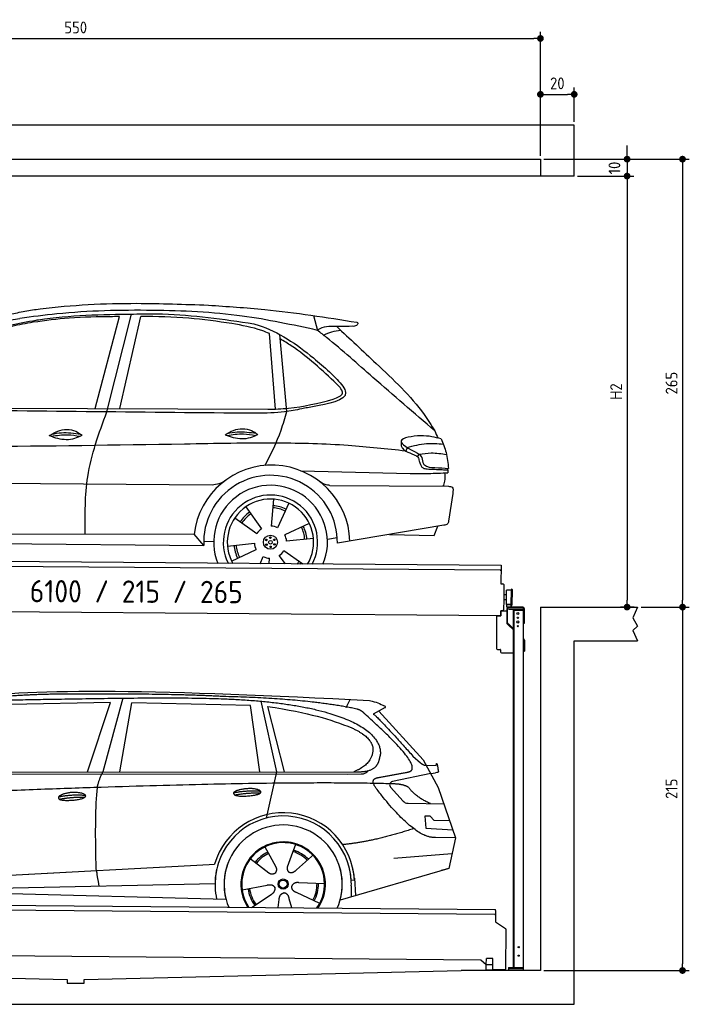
# Model space of a CAD drawing. Header units: millimetres. Extents: x -404 to 6581, y 0 to 5825.
# Tile 2 of 2: x 2618 to 6581, y 0 to 5825. Entities that reach past the tile are written whole.
import ezdxf

# ---------------------------------------------------------------- set-up
doc = ezdxf.new("R2010")
doc.units = ezdxf.units.MM
doc.layers.add('4', color=3, linetype='Continuous')
for name, color, linetype, lineweight in [('car', 10, 'Continuous', 25), ('Freiraum', 7, 'Continuous', 25), ('Gebäude', 7, 'Continuous', 25), ('Logo', 7, 'Continuous', 25), ('Plattform', 7, 'Continuous', 25), ('Ständer vorne', 7, 'Continuous', 25)]:
    doc.layers.add(name, color=color, linetype=linetype, lineweight=lineweight)
doc.styles.get("Standard").update_dxf_attribs({"font": 'ISOCP.SHX'})
doc.dimstyles.new('GEN-ISO', dxfattribs={"dimscale": 20, "dimtxt": 3.5, "dimasz": 2, "dimexe": 2, "dimexo": 1, "dimgap": 1.5, "dimtad": 1, "dimdec": 1, "dimlfac": 0.1, "dimdsep": 46, "dimtxsty": 'STANDARD', "dimblk": 'PUNKT', "dimcen": 2, "dimclrd": 256, "dimclre": 256, "dimclrt": 2, "dimadec": 0, "dimazin": 0, "dimtp": 0.1, "dimtm": 0.1, "dimtfac": 0.71, "dimtdec": 1, "dimtmove": 2, "dimatfit": 3, "dimldrblk": 'PUNKT', "dimfxl": 2, "dimtolj": 1, "dimarcsym": 0})

# ---------------------------------------------------------------- blocks, each defined once
blk = doc.blocks.new('PUNKT')
at = {"layer": '4', "color": 0, "linetype": 'ByBlock'}
blk.add_line((-0.5, 0), (-1, 0), dxfattribs=at)
at = {"layer": '4', "color": 0, "linetype": 'ByBlock', "const_width": 0.5}
blk.add_lwpolyline([(-0.25, 0, 1), (0.25, 0, 1)], format="xyb", close=True, dxfattribs=at)
blk = doc.blocks.new('*D222')
at = {"layer": '4', "lineweight": -2, "transparency": 16777216}
for p, q in [((5720, 5000), (6581, 5000)), ((6541, 4960), (6541, 2390)), ((6295.4, 2350), (6581, 2350))]:
    blk.add_line(p, q, dxfattribs=at)
at = {"layer": 'Defpoints', "color": 0, "transparency": 16777216}
for p in [(5700, 5000), (6275.4, 2350), (6541, 2350)]:
    blk.add_point(p, dxfattribs=at)
at = {"layer": '4', "lineweight": -2, "transparency": 16777216, "xscale": 40, "yscale": 40, "zscale": 40}
for p, rotation in [((6541, 5000), 90), ((6541, 2350), 270)]:
    blk.add_blockref('PUNKT', p, dxfattribs=dict(at, rotation=rotation))
at = {"layer": '4', "color": 2, "transparency": 16777216, "insert": (6476, 3675), "char_height": 70, "attachment_point": 5, "rotation": 90}
blk.add_mtext('265', dxfattribs=at)
blk = doc.blocks.new('*D223')
at = {"layer": '4', "lineweight": -2, "transparency": 16777216}
for p, q in [((6295.4, 2350), (6581, 2350)), ((6541, 2310), (6541, 240)), ((5720, 200), (6581, 200))]:
    blk.add_line(p, q, dxfattribs=at)
at = {"layer": 'Defpoints', "color": 0, "transparency": 16777216}
for p in [(6275.4, 2350), (5700, 200), (6541, 200)]:
    blk.add_point(p, dxfattribs=at)
at = {"layer": '4', "lineweight": -2, "transparency": 16777216, "xscale": 40, "yscale": 40, "zscale": 40}
for p, rotation in [((6541, 2350), 90), ((6541, 200), 270)]:
    blk.add_blockref('PUNKT', p, dxfattribs=dict(at, rotation=rotation))
at = {"layer": '4', "color": 2, "transparency": 16777216, "insert": (6476, 1275), "char_height": 70, "attachment_point": 5, "rotation": 90}
blk.add_mtext('215', dxfattribs=at)
blk = doc.blocks.new('*D224')
at = {"layer": '4', "lineweight": -2, "transparency": 16777216}
for p, q in [((5920, 4900), (6252.9, 4900)), ((6212.9, 4860), (6212.9, 2390)), ((6255.4, 2350), (6172.9, 2350))]:
    blk.add_line(p, q, dxfattribs=at)
at = {"layer": 'Defpoints', "color": 0, "transparency": 16777216}
for p in [(5900, 4900), (6212.9, 2350), (6275.4, 2350)]:
    blk.add_point(p, dxfattribs=at)
at = {"layer": '4', "lineweight": -2, "transparency": 16777216, "xscale": 40, "yscale": 40, "zscale": 40}
for p, rotation in [((6212.9, 4900), 90), ((6212.9, 2350), 270)]:
    blk.add_blockref('PUNKT', p, dxfattribs=dict(at, rotation=rotation))
at = {"layer": '4', "color": 2, "transparency": 16777216, "insert": (6147.9, 3625), "char_height": 70, "attachment_point": 5, "rotation": 90}
blk.add_mtext('H2', dxfattribs=at)
blk = doc.blocks.new('*D225')
at = {"layer": '4', "lineweight": -2, "transparency": 16777216}
for p, q in [((200, 5020), (200, 5754.2)), ((240, 5714.2), (5660, 5714.2)), ((5700, 5020), (5700, 5754.2))]:
    blk.add_line(p, q, dxfattribs=at)
at = {"layer": 'Defpoints', "color": 0, "transparency": 16777216}
for p in [(5700, 5714.2), (200, 5000), (5700, 5000)]:
    blk.add_point(p, dxfattribs=at)
at = {"layer": '4', "lineweight": -2, "transparency": 16777216, "xscale": 40, "yscale": 40, "zscale": 40, "rotation": 180}
blk.add_blockref('PUNKT', (200, 5714.2), dxfattribs=at)
at = {"layer": '4', "lineweight": -2, "transparency": 16777216, "xscale": 40, "yscale": 40, "zscale": 40}
blk.add_blockref('PUNKT', (5700, 5714.2), dxfattribs=at)
at = {"layer": '4', "color": 2, "transparency": 16777216, "insert": (2950, 5779.2), "char_height": 70, "attachment_point": 5}
blk.add_mtext('550', dxfattribs=at)
blk = doc.blocks.new('*D226')
at = {"layer": '4', "lineweight": -2, "transparency": 16777216}
for p, q in [((6212.9, 5040), (6212.9, 5080)), ((5720, 5000), (6252.9, 5000)), ((6212.9, 5000), (6212.9, 4900)), ((5920, 4900), (6252.9, 4900)), ((6212.9, 4860), (6212.9, 4820))]:
    blk.add_line(p, q, dxfattribs=at)
at = {"layer": 'Defpoints', "color": 0, "transparency": 16777216}
for p in [(5700, 5000), (5900, 4900), (6212.9, 4900)]:
    blk.add_point(p, dxfattribs=at)
at = {"layer": '4', "lineweight": -2, "transparency": 16777216, "xscale": 40, "yscale": 40, "zscale": 40}
for p, rotation in [((6212.9, 5000), 270), ((6212.9, 4900), 90)]:
    blk.add_blockref('PUNKT', p, dxfattribs=dict(at, rotation=rotation))
at = {"layer": '4', "color": 2, "transparency": 16777216, "insert": (6137.8, 4947.9), "char_height": 70, "attachment_point": 5, "rotation": 90}
blk.add_mtext('10', dxfattribs=at)
blk = doc.blocks.new('*D230')
at = {"layer": '4', "lineweight": -2, "transparency": 16777216}
for p, q in [((5700, 5020), (5700, 5423.5)), ((5900, 5220.8), (5900, 5423.5)), ((5740, 5383.5), (5860, 5383.5))]:
    blk.add_line(p, q, dxfattribs=at)
at = {"layer": 'Defpoints', "color": 0, "transparency": 16777216}
for p in [(5900, 5383.5), (5900, 5200.8), (5700, 5000)]:
    blk.add_point(p, dxfattribs=at)
at = {"layer": '4', "lineweight": -2, "transparency": 16777216, "xscale": 40, "yscale": 40, "zscale": 40, "rotation": 180}
blk.add_blockref('PUNKT', (5700, 5383.5), dxfattribs=at)
at = {"layer": '4', "lineweight": -2, "transparency": 16777216, "xscale": 40, "yscale": 40, "zscale": 40}
blk.add_blockref('PUNKT', (5900, 5383.5), dxfattribs=at)
at = {"layer": '4', "color": 2, "transparency": 16777216, "insert": (5800, 5448.5), "char_height": 70, "attachment_point": 5}
blk.add_mtext('20', dxfattribs=at)
blk = doc.blocks.new('UG Plattfrom Gl550')
at = {"layer": 'Plattform'}
for p, q in [((915.2, 1662.1), (5852, 1619)), ((5846.7, 1589.1), (919.9, 1632.1)), ((5851.8, 1594), (5851.3, 1546.6)), ((5851.9, 1613), (5851.8, 1594)), ((5851.9, 1613), (5852, 1619)), ((5851.3, 1546.6), (5909.8, 1507)), ((5912, 1502.8), (5909.9, 1266.5)), ((5763.9, 1319.8), (1038.3, 1361)), ((5795.6, 1292.1), (5763.9, 1319.8)), ((5795.4, 1263.5), (5795.6, 1293.5)), ((5795.6, 1293.5), (5835.6, 1293.2)), ((5796.6, 1293.5), (5797, 1329.5)), ((5834.9, 1329.2), (5797, 1329.5)), ((5834.6, 1293.2), (5834.9, 1329.2)), ((5835.4, 1263.2), (5835.6, 1293.2)), ((5795.4, 1263.5), (5835.4, 1263.2)), ((5904.9, 1261.6), (5831.7, 1262.2))]:
    blk.add_line(p, q, dxfattribs=at)
for centre, radius, start, end in [((5846.8, 1594.1), 5, 269.5, 359.5), ((5907, 1502.9), 5, 359.5, 55.91335), ((5842.7, 1302.1), 12, 227.68969, 228.09038), ((5831.8, 1267.2), 5, 232.6301, 269.5), ((5904.9, 1266.6), 5, 269.5, 359.5)]:
    blk.add_arc(centre, radius, start, end, dxfattribs=at)
blk = doc.blocks.new('Palette EG Gl550')
at = {"layer": 'Plattform'}
for p, q in [((846.4, 3695.4), (5884.2, 3656.3)), ((5879, 3626.4), (851.1, 3665.3)), ((5884.2, 3656.3), (5883.4, 3546.3)), ((5883.4, 3546.3), (5895.4, 3546.2)), ((5900.3, 3541.2), (5899.6, 3451.2)), ((5916.5, 3423.9), (5917.1, 3508.2)), ((5944.4, 3418.9), (5945.2, 3512.9)), ((5949.2, 3512.8), (5948.4, 3418.8)), ((5899.6, 3451.2), (5899.2, 3391.2)), ((5916.7, 3451.1), (5899.6, 3451.2)), ((5918, 3481.1), (5901, 3481.3)), ((5881.9, 3356.3), (758.5, 3396)), ((5882.1, 3386.3), (5881.9, 3356.3)), ((5882.1, 3386.3), (5894.1, 3386.2)), ((5894.1, 3386.2), (5882.1, 3386.3)), ((5929.8, 3423.4), (5917.8, 3423.3)), ((5942.8, 3423.3), (5917.8, 3423.3)), ((5917.8, 3408.3), (5917.8, 3423.3)), ((5917.8, 3408.3), (5917.8, 3423.3)), ((5917.8, 3408.3), (5942.8, 3408.3)), ((5942.8, 3408.3), (5917.8, 3408.3)), ((5942.8, 3408.3), (5942.8, 3423.3)), ((5942.8, 3408.3), (5942.8, 3423.3))]:
    blk.add_line(p, q, dxfattribs=at)
for centre, radius, start, end in [((5879, 3631.4), 5, 268.58226, 358.56066), ((5895.3, 3541.2), 5, 359.55596, 89.55596), ((5917.5, 3508.2), 0.4, 91.73226, 179.34437), ((5928.6, 3181.9), 326.8, 87.1739, 91.94385), ((5944.7, 3508.8), 0.4, 266.96231, 359.34437), ((5947.2, 3512.8), 2, 359.34437, 179.34437), ((5894.2, 3391.2), 5, 269.55596, 359.55596), ((5916.9, 3423.9), 0.4, 179.34437, 266.95647), ((5936.6, 4307.7), 884.4, 268.71965, 270.40076), ((5908.7, 4511.7), 1088.9, 271.79504, 271.86104), ((5944.1, 3422.9), 0.4, 359.55596, 91.93801), ((5946.4, 3418.8), 2, 179.34437, 359.34437)]:
    blk.add_arc(centre, radius, start, end, dxfattribs=at)
blk = doc.blocks.new('Car_173')
at = {"layer": 'car'}
for p, q in [((3434.9, 4618.4), (3574.1, 5163.1)), ((3505.1, 4598.8), (3644.6, 5179.1)), ((3580.8, 4619.2), (3699.7, 5165.1)), ((4721.6, 5180.8), (4746.3, 5093.8)), ((4503.3, 4625.8), (4463.2, 5071.4)), ((4569.6, 4611.5), (4523.1, 5067.2)), ((2404, 4612.7), (4457.6, 4624)), ((5284, 4406.6), (5276.3, 4384.6)), ((5355.3, 4367), (5343.2, 4354.2)), ((4656.3, 4262.3), (5303.5, 4253)), ((2125.8, 4168.2), (4132.4, 4174.5)), ((4829.7, 4176.7), (5531.7, 4178.9)), ((5556.3, 4136), (5533.3, 3972.3)), ((4496.9, 4092.4), (4484.9, 3932.6)), ((4332.1, 4045.2), (4427.6, 3916.4)), ((4586.3, 4070.1), (4522.6, 3923.1)), ((4268.1, 3978.9), (4400.5, 3888.5)), ((4709.7, 3951), (4565.2, 3881.5)), ((5505.3, 3948.3), (4877.1, 3835.8)), ((5448.6, 3886.2), (5470.2, 3942)), ((2218.6, 3866.4), (4028.6, 3880.6)), ((4086.7, 3813.8), (4028.6, 3880.6)), ((4735.1, 3862.5), (4575.8, 3844.2)), ((4817.5, 3859.6), (4875.9, 3868.9)), ((5185.4, 3891), (5448.6, 3886.2)), ((2155.9, 3812), (4086.7, 3813.8)), ((4085.9, 3840), (4144.9, 3838.7)), ((4226.6, 3812.5), (4385.9, 3830.8)), ((4252, 3723.9), (4396.5, 3793.4)), ((4673.4, 3709.9), (4561.2, 3786.4)), ((4420.8, 3709.5), (4439.1, 3751.9)), ((4474.3, 3709.6), (4476.8, 3742.4)), ((4570.3, 3709.7), (4534.1, 3758.6))]:
    blk.add_line(p, q, dxfattribs=at)
for centre, radius in [((4480.9, 3837.5), 41.9), ((4456.9, 3850.4), 4.46), ((4480.8, 3837.5), 10.7), ((4480.1, 3864.7), 4.46), ((4504, 3851.7), 4.46), ((4457.7, 3823.3), 4.46), ((4481.6, 3810.3), 4.46), ((4504.8, 3824.5), 4.46)]:
    blk.add_circle(centre, radius, dxfattribs=at)
for centre, radius, start, end in [((4488.5, 3831.3), 462.5, 2.1852, 173.87817), ((4481.5, 3837.9), 395.6, 359.68691, 183.49989), ((4481.5, 3837.9), 336.7, 337.6776, 202.47745), ((4480.9, 3837.5), 279.1, 332.80882, 207.34623), ((4480.9, 3837.5), 255.4, 330.03581, 210.11925), ((4480.8, 3837.5), 204, 65.37255, 86.56709), ((4480.9, 3837.5), 216.3, 65.44846, 86.52511), ((4480.9, 3837.5), 216.3, 125.44846, 146.52511), ((4480.8, 3837.5), 204, 125.37255, 146.56709), ((4480.9, 3837.5), 95.2, 124.034, 147.58439), ((4480.9, 3837.5), 95.2, 64.034, 87.58439), ((4480.8, 3837.5), 204, 5.37255, 26.56709), ((4480.9, 3837.5), 216.3, 5.44846, 26.52511), ((4480.9, 3837.5), 95.2, 4.034, 27.58439), ((4480.8, 3837.5), 216.3, 185.44846, 206.52511), ((4480.8, 3837.5), 204, 185.37255, 206.56709), ((4480.8, 3837.5), 95.2, 184.034, 207.58439), ((4480.8, 3837.5), 95.2, 304.034, 327.58439), ((4480.8, 3837.5), 95.2, 244.034, 267.58439), ((4480.8, 3837.5), 204, 321.25548, 326.56709), ((4480.8, 3837.5), 216.3, 323.84818, 326.52511)]:
    blk.add_arc(centre, radius, start, end, dxfattribs=at)
for points, knots in [([(3059.3, 5197.6), (3074, 5199.8), (3277.8, 5229.2), (3625.7, 5249.3), (3958, 5240.1), (4099.2, 5236.2)], [0, 0, 0, 0, 44.363443, 617.827051, 1041.677324, 1041.677324, 1041.677324, 1041.677324]), ([(2885.3, 5160), (2913.3, 5167.1), (2970.9, 5181.6), (3029.3, 5192.2), (3059.3, 5197.6)], [0, 0, 0, 0, 86.602296, 178.13615, 178.13615, 178.13615, 178.13615]), ([(4746.3, 5093.8), (4598.2, 5124.3), (4276.2, 5190.7), (3757.6, 5208), (3317.3, 5193.6), (3057.1, 5156.7), (2984.1, 5146.3)], [0, 0, 0, 0, 452.969864, 984.660554, 1551.463157, 1772.575196, 1772.575196, 1772.575196, 1772.575196]), ([(4099.2, 5236.2), (4210.6, 5230), (4505.5, 5213.7), (4797.9, 5170.7), (4979.8, 5144)], [0, 0, 0, 0, 334.596694, 885.796742, 885.796742, 885.796742, 885.796742]), ([(2334.6, 4598.9), (2363.1, 4645.1), (2433.3, 4758.6), (2580.4, 4916), (2791.6, 5084.6), (2976.9, 5118.5), (3080.4, 5137.5)], [0, 0, 0, 0, 162.281083, 399.433399, 644.903205, 954.973623, 954.973623, 954.973623, 954.973623]), ([(2795.8, 5097.1), (2824.4, 5108.1), (2885.2, 5131.7), (2949.8, 5141.3), (2984.1, 5146.3)], [0, 0, 0, 0, 91.476949, 195.154815, 195.154815, 195.154815, 195.154815]), ([(3574.1, 5163.1), (3560.6, 5162.9), (3461.2, 5160.8), (3290.5, 5157.4), (3134.7, 5134.7), (3064.1, 5124.4)], [666.326512, 666.326512, 666.326512, 666.326512, 706.624571, 964.215873, 1178.205668, 1178.205668, 1178.205668, 1178.205668]), ([(3080.4, 5137.5), (3085.3, 5138.3), (3275.5, 5169.3), (3523.8, 5178), (3765.9, 5181), (3820.4, 5181.6)], [0, 0, 0, 0, 14.958905, 578.066478, 741.647169, 741.647169, 741.647169, 741.647169]), ([(4238.7, 5128.7), (4154.2, 5139.9), (3975.2, 5163.6), (3794.9, 5166), (3699.7, 5165.1)], [0, 0, 0, 0, 255.50817, 540.950796, 540.950796, 540.950796, 540.950796]), ([(3820.4, 5181.6), (3823.3, 5181.6), (4006.9, 5178.5), (4189.3, 5153.7), (4368.7, 5129.4)], [0, 0, 0, 0, 8.707457, 550.797583, 550.797583, 550.797583, 550.797583]), ([(4463.2, 5071.4), (4448.1, 5077.9), (4375.9, 5105.7), (4299.1, 5118.6), (4238.7, 5128.7)], [496.692868, 496.692868, 496.692868, 496.692868, 546.059875, 728.869941, 728.869941, 728.869941, 728.869941]), ([(4368.7, 5129.4), (4377.8, 5126.8), (4508.5, 5089), (4660.6, 4985.8), (4788.1, 4876.5), (4819.7, 4849.4)], [0, 0, 0, 0, 28.300877, 407.953602, 533.273686, 533.273686, 533.273686, 533.273686]), ([(4979.8, 5144), (4981.5, 5142.4), (4987.2, 5137.2), (4975.7, 5119.3), (4961.8, 5119.5), (4953, 5119.6)], [0, 0, 0, 0, 6.503563, 21.332115, 46.748977, 46.748977, 46.748977, 46.748977]), ([(3064.1, 5124.4), (3022.1, 5116.5), (2923.8, 5098.3), (2771.9, 5044.1), (2626.8, 4933.7), (2516.3, 4816.7), (2449.3, 4740.3), (2424.3, 4711.8)], [0, 0, 0, 0, 128.205286, 300.044117, 477.787268, 668.958491, 782.608096, 782.608096, 782.608096, 782.608096]), ([(4953, 5119.6), (4926.6, 5118.7), (4862.6, 5116.6), (4786.5, 5121.4), (4750.7, 5096.8), (4746.3, 5093.8)], [0, 0, 0, 0, 80.522652, 194.664465, 210.337598, 210.337598, 210.337598, 210.337598]), ([(5446.4, 4506), (5323.1, 4609.5), (5107.2, 4790.6), (4878.5, 4992.2), (4764.5, 5079.8), (4746.3, 5093.8)], [0, 0, 0, 0, 483.056147, 845.367922, 914.230443, 914.230443, 914.230443, 914.230443]), ([(4783, 5065.6), (4799, 5073.2), (4831.1, 5088.5), (4866.4, 5093.3), (4884.1, 5095.7)], [0, 0, 0, 0, 52.794285, 106.128892, 106.128892, 106.128892, 106.128892]), ([(4859.9, 5118.3), (4938.2, 5045.8), (5117.4, 4879.9), (5330.3, 4687.6), (5425.6, 4538.6), (5446.4, 4506)], [0, 0, 0, 0, 320.576675, 734.270248, 850.262502, 850.262502, 850.262502, 850.262502]), ([(4863.1, 4779.1), (4776.7, 4857.8), (4671.2, 4953.9), (4548.6, 5028.4), (4525.8, 5040.9)], [0, 0, 0, 0, 349.622047, 427.224064, 427.224064, 427.224064, 427.224064]), ([(4819.7, 4849.4), (4834.5, 4835.2), (4870.3, 4800.7), (4972.6, 4686.1), (4765.2, 4651.7), (4680.8, 4633), (4658, 4628)], [0, 0, 0, 0, 64.508303, 155.959603, 359.557587, 434.696523, 434.696523, 434.696523, 434.696523]), ([(4843.8, 4686.9), (4869.1, 4697.3), (4920.1, 4718.3), (4882.2, 4758.7), (4863.1, 4779.1)], [0, 0, 0, 0, 64.897781, 131.027998, 131.027998, 131.027998, 131.027998]), ([(4457.6, 4624), (4498.2, 4625.5), (4629.1, 4630.4), (4756.1, 4663.8), (4843.8, 4686.9)], [0, 0, 0, 0, 121.545303, 392.179354, 392.179354, 392.179354, 392.179354]), ([(4658, 4628), (4624.3, 4621.1), (4536.9, 4603.3), (4382.3, 4598.9), (4262.6, 4598.8), (4197.6, 4598.7)], [0, 0, 0, 0, 103.03135, 267.243941, 462.405232, 462.405232, 462.405232, 462.405232]), ([(4444.5, 4291.7), (4478.5, 4360.2), (4529.7, 4463.4), (4559.6, 4574.3), (4569.6, 4611.5)], [0, 0, 0, 0, 228.776239, 344.156953, 344.156953, 344.156953, 344.156953]), ([(3384.9, 3875.6), (3382.3, 3989.4), (3376.5, 4237.6), (3459.9, 4471.9), (3505.1, 4598.8)], [0, 0, 0, 0, 338.772014, 738.643609, 738.643609, 738.643609, 738.643609]), ([(3165.9, 4455.3), (3181.9, 4465.2), (3228, 4493.5), (3306.4, 4497), (3347.5, 4467.5), (3359.5, 4458.9)], [0, 0, 0, 0, 56.386158, 162.852709, 206.792536, 206.792536, 206.792536, 206.792536]), ([(4205.8, 4470.7), (4221.8, 4480.5), (4267.9, 4508.9), (4346.3, 4512.3), (4387.4, 4482.8), (4399.4, 4474.2)], [0, 0, 0, 0, 56.386158, 162.852709, 206.792536, 206.792536, 206.792536, 206.792536]), ([(4219.4, 4478.9), (4238.9, 4482.9), (4295.3, 4493.4), (4352.6, 4486.2), (4390.1, 4480.9)], [7.57653, 7.57653, 7.57653, 7.57653, 52.544532, 137.659237, 137.659237, 137.659237, 137.659237]), ([(3165.9, 4455.3), (3181.9, 4449.4), (3230.1, 4432.4), (3300.9, 4430.3), (3345.6, 4452.1), (3359.5, 4458.9)], [5.208578, 5.208578, 5.208578, 5.208578, 44.198582, 121.455021, 156.55166, 156.55166, 156.55166, 156.55166]), ([(3177.6, 4451.2), (3209.9, 4456.6), (3266.6, 4466), (3323, 4457.2), (3347.1, 4452.9)], [0, 0, 0, 0, 73.878693, 129.282646, 129.282646, 129.282646, 129.282646]), ([(3179.5, 4463.6), (3199, 4467.5), (3255.4, 4478.1), (3312.7, 4470.8), (3350.1, 4465.5)], [7.57653, 7.57653, 7.57653, 7.57653, 52.544532, 137.659237, 137.659237, 137.659237, 137.659237]), ([(4205.8, 4470.7), (4221.8, 4464.8), (4270, 4447.8), (4340.8, 4445.6), (4385.5, 4467.4), (4399.4, 4474.2)], [5.208578, 5.208578, 5.208578, 5.208578, 44.198582, 121.455021, 156.55166, 156.55166, 156.55166, 156.55166]), ([(4217.5, 4466.5), (4249.9, 4471.9), (4306.5, 4481.4), (4362.9, 4472.5), (4387.1, 4468.2)], [0, 0, 0, 0, 73.878693, 129.282646, 129.282646, 129.282646, 129.282646]), ([(5484.9, 4458.8), (5448.9, 4468.1), (5378, 4486.4), (5191.5, 4451.3), (5294.5, 4399.5), (5346.6, 4373.4)], [0, 0, 0, 0, 123.107987, 242.156921, 363.520645, 363.520645, 363.520645, 363.520645]), ([(5284, 4406.6), (5321.9, 4417), (5391.8, 4436.2), (5464.1, 4431.1), (5497.2, 4428.8)], [0, 0, 0, 0, 116.874908, 215.743745, 215.743745, 215.743745, 215.743745]), ([(5484.9, 4458.8), (5495.9, 4432.4), (5519.1, 4376.6), (5526.4, 4316.5), (5530.3, 4285)], [0, 0, 0, 0, 85.533017, 180.427109, 180.427109, 180.427109, 180.427109]), ([(5276.3, 4384.6), (5162.9, 4395.9), (4910.4, 4421.1), (4472.6, 4427.1), (3340.1, 4394), (2346.8, 4375.7), (1537.1, 4360.8)], [0, 0, 0, 0, 341.879851, 760.963773, 1312.001547, 3741.308129, 3741.308129, 3741.308129, 3741.308129]), ([(5248.6, 4415.5), (5250.9, 4410.4), (5260.4, 4389.5), (5295, 4376.6), (5320.3, 4365.4), (5330.1, 4361)], [0, 0, 0, 0, 16.389871, 67.796127, 100.528992, 100.528992, 100.528992, 100.528992]), ([(5346.6, 4373.4), (5354, 4368.1), (5372.6, 4354.8), (5375.4, 4331.5), (5377, 4317.5)], [0, 0, 0, 0, 26.318616, 66.284673, 66.284673, 66.284673, 66.284673]), ([(5355.3, 4367), (5379.2, 4370.9), (5433.1, 4379.7), (5487.2, 4371.3), (5517.4, 4366.5)], [0, 0, 0, 0, 72.240439, 162.98683, 162.98683, 162.98683, 162.98683]), ([(5330.1, 4361), (5337.2, 4357.8), (5352.1, 4351.3), (5354.4, 4335), (5355.6, 4326.6)], [0, 0, 0, 0, 21.842303, 45.682515, 45.682515, 45.682515, 45.682515]), ([(5355.6, 4326.6), (5357, 4322.9), (5362.3, 4308.2), (5373.6, 4282.9), (5394.6, 4281.3), (5403, 4280.6)], [0, 0, 0, 0, 11.944086, 47.503692, 71.615823, 71.615823, 71.615823, 71.615823]), ([(5377, 4317.5), (5380.1, 4312.8), (5394.9, 4289.8), (5457.3, 4288.7), (5504, 4286.3), (5530.3, 4285)], [0, 0, 0, 0, 16.485849, 80.052138, 161.961551, 161.961551, 161.961551, 161.961551]), ([(5303.5, 4253), (5339.1, 4253.1), (5413.7, 4253.2), (5488.1, 4257.3), (5527.1, 4259.5)], [0, 0, 0, 0, 106.769841, 223.734473, 223.734473, 223.734473, 223.734473]), ([(5403, 4280.6), (5432.8, 4279.3), (5473.3, 4277.6), (5513.9, 4276.5), (5524.8, 4276.2)], [0, 0, 0, 0, 89.235627, 121.835134, 121.835134, 121.835134, 121.835134]), ([(5499.5, 4178.8), (5503.5, 4188.8), (5513.8, 4214.3), (5511, 4241.8), (5509.2, 4258.5)], [0, 0, 0, 0, 32.021295, 81.392264, 81.392264, 81.392264, 81.392264]), ([(4132.4, 4174.5), (4146.3, 4176), (4177.9, 4179.3), (4204.2, 4197.1), (4219, 4207.1)], [0, 0, 0, 0, 41.31295, 93.783848, 93.783848, 93.783848, 93.783848]), ([(4829.7, 4176.7), (4819.9, 4177.8), (4796.3, 4180.4), (4776.6, 4194), (4765.1, 4201.9)], [0, 0, 0, 0, 29.123879, 70.238093, 70.238093, 70.238093, 70.238093]), ([(5531.7, 4178.9), (5539.7, 4178.2), (5561.9, 4176.2), (5558.5, 4151.7), (5556.3, 4136)], [0, 0, 0, 0, 21.151799, 59.232385, 59.232385, 59.232385, 59.232385]), ([(5533.3, 3972.3), (5532.1, 3966.1), (5529.2, 3951.6), (5514, 3949.5), (5505.3, 3948.3)], [0, 0, 0, 0, 17.391955, 40.853649, 40.853649, 40.853649, 40.853649])]:
    blk.add_open_spline(points, degree=3, knots=knots, dxfattribs=at)
for points in [[(4197.6, 4598.7), (3576.6, 4598.8), (2955.6, 4598.8), (2334.6, 4598.9)], [(5446.4, 4506), (5452.7, 4492), (5458.9, 4477.9), (5465, 4463.9)], [(5247.8, 4440.7), (5248.1, 4432.3), (5248.4, 4423.9), (5248.6, 4415.5)], [(5523.3, 4285.3), (5524.8, 4276.8), (5526, 4268.2), (5527.1, 4259.5)]]:
    blk.add_open_spline(points, degree=3, dxfattribs=at)
blk = doc.blocks.new('Car_147')
at = {"layer": 'car'}
for p, q in [((3646.6, 2869.8), (3527.3, 2432.9)), ((4966.6, 2814.3), (4990.9, 2861.6)), ((3573.2, 2844.1), (2979.4, 2832.2)), ((3437.2, 2432.9), (3573.2, 2844.1)), ((3628.9, 2433), (3699.7, 2842.2)), ((4401.3, 2825.9), (3699.7, 2842.2)), ((4457.3, 2433.4), (4401.3, 2825.9)), ((4461.6, 2851.7), (4554.5, 2433.5)), ((4500.9, 2820.7), (4600.4, 2433.5)), ((5198.1, 2813.6), (5127.7, 2775.1)), ((5161.1, 2793.4), (5422.8, 2505)), ((5362.7, 2526.7), (5408, 2486.4)), ((5422.8, 2505), (5512, 2342)), ((5440.4, 2472.9), (5500.6, 2470.2)), ((2330, 2423.4), (4973.3, 2420.2)), ((2377, 2432.3), (5028.9, 2433.7)), ((4554.5, 2433.5), (4493.6, 2159.8)), ((4973.3, 2420.2), (5056.2, 2420.9)), ((5467.4, 2423.5), (5240.6, 2375.7)), ((5467.4, 2423.5), (5495.1, 2427.3)), ((5229.9, 2342.7), (5304.2, 2260.8)), ((5512, 2342), (5613.6, 2043.5)), ((5333.3, 2247.7), (5545, 2244.9)), ((5465.1, 2171.6), (5432.5, 2171.9)), ((5432.5, 2171.9), (5438.7, 2100.3)), ((5488.7, 2145.6), (5465.1, 2171.6)), ((5438.7, 2100.3), (5597.7, 2090.3)), ((5579.1, 2144.7), (5488.7, 2145.6)), ((5613.6, 2043.5), (5496.7, 2045)), ((5613.6, 2043.5), (5574.1, 1861.9)), ((4486, 1989.6), (4515, 1937.2)), ((4668.2, 2003.3), (4642.7, 1934.6)), ((4398.1, 1923.9), (4508.8, 1836.2)), ((4513.7, 1939.5), (4515, 1937.2)), ((4515, 1937.2), (4551.6, 1870.9)), ((4642.7, 1934.6), (4618.8, 1870)), ((4762, 1932.2), (4674.4, 1854.9)), ((4769.8, 1940.6), (4762, 1932.2)), ((5249.9, 1922.5), (5593.3, 1950.2)), ((2286.4, 1784.1), (4156.4, 1886.2)), ((4156.4, 1886.2), (4188.9, 1888)), ((4448.3, 1884), (4499.5, 1843.4)), ((2286.4, 1784.1), (3310.5, 1840)), ((5569.4, 1860.5), (4931.6, 1674.9)), ((5574.1, 1861.9), (5530.2, 1849.1)), ((2305.7, 1732), (4191.6, 1773.3)), ((4351.7, 1734.8), (4500.3, 1763.7)), ((4839.2, 1771.5), (4687.9, 1777.8)), ((4997.8, 1758.7), (4996.2, 1693.7)), ((5016.6, 1792.3), (4997.4, 1791.2)), ((5016, 1804.3), (5021.6, 1701.1)), ((2207.3, 1734.5), (4255.8, 1681.1)), ((4407.9, 1631.6), (4523.1, 1708.2)), ((4810.9, 1655.5), (4673.7, 1719.5)), ((4565, 1630.3), (4570.9, 1678.6)), ((4645.7, 1629.6), (4630.8, 1683.1))]:
    blk.add_line(p, q, dxfattribs=at)
for radius in [30.1, 23.6]:
    blk.add_circle((4594.2, 1769.8), radius, dxfattribs=at)
for centre, radius, start, end in [((5244.7, 2356.1), 20, 101.91099, 222.22253), ((5333.8, 2287.7), 40, 222.22253, 269.26136), ((4594.6, 1769.2), 422.7, 3.12565, 163.68788), ((4594.6, 1769.2), 403.4, 3.12565, 179.42159), ((4594.6, 1769.2), 350, 344.3697, 194.58078), ((4594.6, 1769.2), 250, 325.66, 212.92589), ((4594.6, 1769.2), 250, 325.66, 212.92589), ((4594.2, 1769.8), 245, 41.4393, 188.21008), ((4594.6, 1769.2), 250, 40.5532, 137.16025), ((4594.2, 1769.8), 209.6, 115.73724, 141.8665), ((4594.2, 1769.8), 200.6, 115.59042, 141.87837), ((4594.2, 1769.8), 200.6, 44.50186, 73.02152), ((4594.2, 1769.8), 209.6, 44.37133, 72.87469), ((4594.2, 1769.8), 245, 0.40186, 44.21008), ((4594.6, 1769.2), 422.7, 163.48618, 163.68788), ((4594.6, 1769.2), 403.4, 162.73457, 179.42159), ((4594.6, 1769.2), 350, 160.19957, 194.58078), ((4594.6, 1769.2), 250, 152.27681, 213.34), ((4594.2, 1769.8), 245, 151.82717, 188.21008), ((4594.6, 1769.2), 350, 344.3697, 17.4023), ((4594.6, 1769.2), 403.4, 3.12565, 14.8673), ((4594.6, 1769.2), 422.7, 3.12565, 14.11569), ((4594.6, 1769.2), 403.4, 172.55799, 192.58986), ((4594.6, 1769.2), 350, 171.60063, 202.93874), ((4594.6, 1769.2), 250, 168.69469, 213.34), ((4594.2, 1769.8), 245, 168.60883, 214.27583), ((4594.2, 1769.8), 245, 324.72417, 8.99304), ((4594.6, 1769.2), 250, 325.66, 8.90718), ((4594.6, 1769.2), 350, 336.06126, 6.00124), ((4594.2, 1769.8), 200.6, 331.59042, 1.02152), ((4594.2, 1769.8), 209.6, 331.73724, 0.87469), ((4594.6, 1769.2), 403.4, 358.50678, 5.04388), ((4594.6, 1769.2), 422.7, 3.12565, 3.21557), ((4594.2, 1769.8), 209.6, 187.73724, 216.87469), ((4594.2, 1769.8), 200.6, 187.59042, 217.02152)]:
    blk.add_arc(centre, radius, start, end, dxfattribs=at)
for points, degree in [([(2759.9, 2870.7), (3047.5, 2932.3), (3932.5, 2919.1), (5104.5, 2855.8)], 3), ([(3290.6, 2893.1), (3047.7, 2893), (2818.3, 2865.2)], 2), ([(4254.7, 2878.5), (3906.5, 2897.9), (3290.6, 2893.1)], 2), ([(5029.6, 2805.4), (4729.1, 2868), (4254.7, 2878.5)], 2), ([(5104.5, 2855.8), (5151.2, 2846.4), (5160.1, 2838.1), (5197.4, 2822.2)], 3), ([(4500.9, 2820.7), (4755, 2781.8), (4868.2, 2746.1), (5001, 2693.5)], 3), ([(5079.1, 2774.6), (5061.2, 2796.4), (5029.6, 2805.4)], 2), ([(5198.1, 2813.6), (5199.8, 2815.2), (5200.5, 2818.3), (5199.9, 2821.1), (5197.4, 2822.2)], 4), ([(5340.8, 2434.2), (5430.3, 2462.2), (5079.1, 2774.6)], 2), ([(5127.7, 2775.1), (5135.5, 2779.4), (5362.7, 2526.7)], 2), ([(5001, 2693.5), (5115.1, 2641.4), (5125.3, 2576.3)], 2), ([(5125.3, 2576.3), (5130, 2481.8), (5012.3, 2433.7)], 2), ([(5028.9, 2433.7), (5079, 2433.8), (5152, 2438.4), (5160.2, 2485.2), (5168.8, 2528.4)], 4), ([(5127.7, 2453.4), (5127.8, 2453.4), (5127.9, 2453.4), (5127.9, 2453.5)], 3), ([(5408, 2486.4), (5416.2, 2479.1), (5429.4, 2471.4), (5438.5, 2471.3), (5440.4, 2472.9)], 4), ([(5500.6, 2470.2), (5502.2, 2509.1), (5512.9, 2434.8)], 2), ([(3495.3, 2341), (3498.4, 2372), (3527.3, 2432.9)], 2), ([(5056.2, 2420.9), (5075.5, 2421.5), (5090.3, 2430.5), (5097.6, 2440.7)], 3), ([(5145.8, 2335.2), (5102, 2393.9), (5161.9, 2400.5)], 2), ([(5512.9, 2434.8), (5513.1, 2431.1), (5507.5, 2429.4), (5495.1, 2427.3)], 3), ([(5247.6, 2362), (4371.1, 2390.4), (1938, 2278.2)], 2), ([(5496.7, 2045), (5371, 2037.9), (5145.8, 2335.2)], 2), ([(5335.2, 2343.6), (5298, 2362), (5247.6, 2362)], 2), ([(5465.8, 2246), (5380.5, 2281.9), (5335.2, 2343.6)], 2), ([(3265.2, 2285.8), (3340.8, 2302), (3424.2, 2295.4)], 2), ([(3270.1, 2271.9), (3344.3, 2285.8), (3422.2, 2284.3)], 2), ([(4301.6, 2309.9), (4377.2, 2326.2), (4460.7, 2319.6)], 2), ([(4308.7, 2297), (4382.8, 2311), (4460.7, 2309.5)], 2), ([(5365.3, 2097.5), (5139.9, 2022.1), (4946.9, 2002.7)], 2), ([(4499.7, 1843.4), (4523, 1821.5), (4546.4, 1834.8)], 2), ([(4500.3, 1763.7), (4531.1, 1772.4), (4545.6, 1749.9)], 2), ([(4523.1, 1708.2), (4551.1, 1723.6), (4545.6, 1749.9)], 2), ([(4687.9, 1777.8), (4656.2, 1781.8), (4645.1, 1757.3)], 2), ([(4673.7, 1719.5), (4643.7, 1730.5), (4645.1, 1757.3)], 2), ([(4570.9, 1678.6), (4572.1, 1710.6), (4598.1, 1717.5)], 2), ([(4630.8, 1683.1), (4624.8, 1714.5), (4598.1, 1717.5)], 2)]:
    blk.add_open_spline(points, degree=degree, dxfattribs=at)
for points, degree, knots in [([(2929.4, 2857), (2956, 2859.1), (3095.4, 2860.9), (4116.9, 2881), (4737.1, 2874.6), (5192.5, 2702), (5168.8, 2528.4)], 4, [0.0821318, 0.0821318, 0.0821318, 0.0821318, 0.0821318, 0.258851, 0.508851, 1, 1, 1, 1, 1]), ([(5161.9, 2400.5), (5328.8, 2431.6), (5331.7, 2432.2), (5340, 2434), (5340.8, 2434.2)], 1, [0.1611508, 0.1611508, 1, 1.0196119, 1.078724, 1.0847856, 1.0847856]), ([(3489.1, 1849.7), (3488.6, 1863.3), (3488.2, 1876.7), (3487.8, 1889.9), (3482.2, 2079.7), (3484.7, 2230.1), (3495.3, 2341)], 3, [0, 0, 0, 0, 0.064923, 0.064923, 0.064923, 1, 1, 1, 1]), ([(4308.7, 2297), (4285.3, 2313.6), (4330.8, 2329), (4413.7, 2348.3), (4506.3, 2314.4), (4444.1, 2291.2), (4335, 2285), (4313.6, 2294), (4308.7, 2297)], 5, [0, 0, 0, 0, 0, 0, 0.300106, 0.500106, 0.700106, 1, 1, 1, 1, 1, 1]), ([(3265.2, 2285.8), (3269.4, 2290.8), (3290.6, 2307), (3373.4, 2326.3), (3488.5, 2289.1), (3379.5, 2261.6), (3294.8, 2263), (3260.4, 2266.8), (3265.2, 2285.8)], 5, [0, 0, 0, 0, 0, 0, 0.300106, 0.500106, 0.700106, 1, 1, 1, 1, 1, 1]), ([(4551.6, 1870.9), (4553.3, 1866.8), (4554.2, 1862.8), (4554.5, 1859), (4555.2, 1850.4), (4552.5, 1842.3), (4546.4, 1834.8)], 3, [0.2167758, 0.2167758, 0.2167758, 0.2167758, 0.4600873, 0.4600873, 0.4600873, 1, 1, 1, 1]), ([(4618.8, 1870), (4618.2, 1866.9), (4618, 1863.9), (4618, 1860.9), (4618.4, 1858.1), (4619.1, 1852.3), (4621.2, 1847), (4624.7, 1842.5), (4629.6, 1839.4)], 4, [0.3191838, 0.3191838, 0.3191838, 0.3191838, 0.3191838, 0.5438253, 0.5438253, 0.5438253, 0.5438253, 1, 1, 1, 1, 1]), ([(3489.1, 1849.7), (3489.8, 1845.1), (3490.4, 1840.6), (3491.1, 1836.2), (3491.7, 1832.2), (3492.2, 1828.3), (3492.8, 1824.6), (3497.3, 1794.4), (3500.9, 1772.3), (3503.4, 1758.2)], 3, [-0.000011, -0.000011, -0.000011, -0.000011, 0.107576, 0.107576, 0.107576, 0.206414, 0.206414, 0.206414, 1, 1, 1, 1]), ([(4674.4, 1854.9), (4674.4, 1854.9), (4674.4, 1854.9), (4674.4, 1854.9), (4674.4, 1854.9), (4665.3, 1845.1), (4654.6, 1835.2), (4640.4, 1832.8), (4629.6, 1839.4)], 4, [-0.000003, -0.000003, -0.000003, -0.000003, -0.000003, 0, 0, 0, 0, 1, 1, 1, 1, 1])]:
    blk.add_open_spline(points, degree=degree, knots=knots, dxfattribs=at)
blk = doc.blocks.new('Ständer_vorne_GT215')
at = {"layer": 'Ständer vorne'}
for p, q in [((5881.9, 3356.3), (5882.1, 3386.3)), ((5882.1, 3386.3), (5917.9, 3386.1)), ((5917.9, 3398.3), (5917.9, 3315.6)), ((5923, 3315.5), (5923, 3398.4)), ((6011.9, 3408.3), (5927.9, 3408.3)), ((6012, 3403.3), (5928, 3403.3)), ((5928.1, 3395.3), (6016.9, 3395.3)), ((5956.9, 1276.3), (5956.9, 3395.3)), ((5956.9, 3390.3), (6016.9, 3390.3)), ((5961.9, 1276.3), (5961.9, 3390.3)), ((6016.9, 1258.3), (6016.9, 3398.3)), ((6021.9, 3312.3), (6021.9, 3398.3)), ((5857.9, 3356.5), (5857.9, 3163.3)), ((5857.9, 3356.5), (5881.9, 3356.3)), ((5927.2, 3302.3), (5920.9, 3308.4)), ((5924.5, 3312), (5929.6, 3307)), ((5927.2, 3302.3), (5956.7, 3273.3)), ((5929.6, 3307), (5956.9, 3280.2)), ((6016.9, 3312.3), (6021.9, 3312.3)), ((6016.9, 3222.3), (6018.9, 3220.4)), ((6021.9, 3213.2), (6021.9, 3148.3)), ((5862.9, 3158.3), (5878.4, 3158.3)), ((5880.9, 3155.8), (5880.9, 3143.3)), ((6016.9, 3148.3), (6021.9, 3148.3)), ((5885.9, 3138.3), (5956.9, 3138.3)), ((5927.9, 1276.3), (6016.9, 1276.3)), ((5927.9, 1276.3), (5927.9, 1258.3)), ((6016.9, 1268.3), (5927.9, 1268.3)), ((6016.9, 1258.3), (5927.9, 1258.3))]:
    blk.add_line(p, q, dxfattribs=at)
for centre, radius in [((5982.9, 3370.3), 6.5), ((5982.9, 3320.3), 6.5), ((5982.9, 3345.3), 3.7), ((5982.9, 3295.3), 3.7), ((5988.3, 1396.3), 3.7), ((5988.3, 1346.3), 3.7)]:
    blk.add_circle(centre, radius, dxfattribs=at)
for centre, radius, start, end in [((5928, 3398.3), 10.1, 90.14448, 179.6512), ((5928, 3398.3), 5, 90, 180), ((6011.9, 3398.3), 10, 0, 90), ((6011.9, 3398.3), 5, 0, 90), ((5928, 3315.6), 10.1, 180, 225.5525), ((5928, 3315.5), 5, 179.6711, 225.5525), ((6011.9, 3213.2), 10, 0, 45.8814), ((5862.9, 3163.3), 5, 180, 270), ((5878.4, 3155.8), 2.5, 0, 90), ((5885.9, 3143.3), 5, 180, 270)]:
    blk.add_arc(centre, radius, start, end, dxfattribs=at)
blk = doc.blocks.new('Gebäude_GT215_H265')
at = {"layer": 'Freiraum'}
blk.add_line((6116.9, 5958.3), (2416.9, 5958.3), dxfattribs=at)
at = {"layer": 'Gebäude'}
for p, q in [((6316.9, 6259.2), (416.9, 6259.2)), ((6316.9, 5958.3), (6316.9, 6259.2)), ((616.9, 6058.3), (6116.9, 6058.3)), ((6116.9, 6058.3), (6116.9, 5958.3)), ((6316.9, 5958.3), (6116.9, 5958.3)), ((6116.9, 3408.3), (6116.9, 1258.3)), ((6116.9, 3408.3), (6692.3, 3408.3)), ((6692.3, 3408.3), (6663.3, 3344.2)), ((6663.3, 3344.2), (6691.2, 3296.4)), ((6691.2, 3296.4), (6663.3, 3269.3)), ((6663.3, 3269.3), (6692.3, 3208.3)), ((6316.9, 1058.3), (6316.9, 3208.3)), ((6316.9, 3208.3), (6692.3, 3208.3)), ((1047, 1258.3), (3316.9, 1204.4)), ((3416.9, 1204.4), (5648.5, 1258.3)), ((6116.9, 1258.3), (5648.5, 1258.3)), ((3316.9, 1204.4), (3316.9, 1184.4)), ((3316.9, 1184.4), (3416.9, 1184.4)), ((3416.9, 1184.4), (3416.9, 1204.4)), ((416.9, 1058.3), (6316.9, 1058.3))]:
    blk.add_line(p, q, dxfattribs=at)

msp = doc.modelspace()

# ---------------------------------------------------------------- block references
msp.add_blockref('Gebäude_GT215_H265', (-416.89, -1058.35))
at = {"layer": 'car', "rotation": 359.4224719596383}
msp.add_blockref('Car_173', (-416.89, -1058.35), dxfattribs=at)
at = {"layer": 'car'}
msp.add_blockref('Car_147', (-416.89, -1058.35), dxfattribs=at)
at = {"layer": 'Plattform'}
for name in ['Palette EG Gl550', 'UG Plattfrom Gl550']:
    msp.add_blockref(name, (-416.89, -1058.35), dxfattribs=at)
at = {"layer": 'Ständer vorne'}
msp.add_blockref('Ständer_vorne_GT215', (-416.89, -1058.35), dxfattribs=at)

# ---------------------------------------------------------------- texts
at = {"layer": 'Logo'}
msp.add_text('6100 / 215 / 265', height=132, rotation=359.722691, dxfattribs=at).set_placement((2678.14, 2378.66))

# ---------------------------------------------------------------- dimensions: what is measured, and where the dimension line sits
at = {"layer": '4'}
for base, p1, p2, override, picture, middle in [((5700, 5714.23), (200, 5000), (5700, 5000), {"dimtdec": 3, "dimtolj": 0}, '*D225', (2950, 5779.23)), ((5900, 5383.53), (5700, 5000), (5900, 5200.82), {"dimtol": 0, "dimlim": 0, "dimtp": 0.1, "dimtm": 0.1, "dimtfac": 0.71, "dimtdec": 3, "dimtolj": 0, "dimtzin": 8}, '*D230', (5800, 5448.54))]:
    dim = msp.add_linear_dim(base=base, p1=p1, p2=p2, dimstyle='GEN-ISO', override=override, dxfattribs=at)
    dim.commit()
    dim.dimension.update_dxf_attribs({"geometry": picture, "text_midpoint": middle})
dim = msp.add_linear_dim(base=(6212.92, 4900), p1=(5700, 5000), p2=(5900, 4900), angle=90, dimstyle='GEN-ISO', override={"dimtdec": 3, "dimtolj": 0}, dxfattribs=at)
dim.commit()
dim.dimension.update_dxf_attribs({"geometry": '*D226', "text_midpoint": (6137.84, 4947.94), "dimtype": 160})
for base, p1, p2, override, picture, middle in [((6541.04, 2350), (5700, 5000), (6275.45, 2350), {"dimdec": 0, "dimtdec": 3, "dimtolj": 0}, '*D222', (6476.04, 3675)), ((6541.04, 200), (6275.45, 2350), (5700, 200), {"dimtdec": 3, "dimtolj": 0}, '*D223', (6476.04, 1275))]:
    dim = msp.add_linear_dim(base=base, p1=p1, p2=p2, angle=90, dimstyle='GEN-ISO', override=override, dxfattribs=at)
    dim.commit()
    dim.dimension.update_dxf_attribs({"geometry": picture, "text_midpoint": middle})
dim = msp.add_linear_dim(base=(6212.92, 2350), p1=(5900, 4900), p2=(6275.45, 2350), angle=90, text='H2', dimstyle='GEN-ISO', override={"dimdec": 0, "dimtdec": 3, "dimtolj": 0}, dxfattribs=at)
dim.commit()
dim.dimension.update_dxf_attribs({"geometry": '*D224', "text_midpoint": (6147.92, 3625)})

doc.saveas('drawing.dxf')
